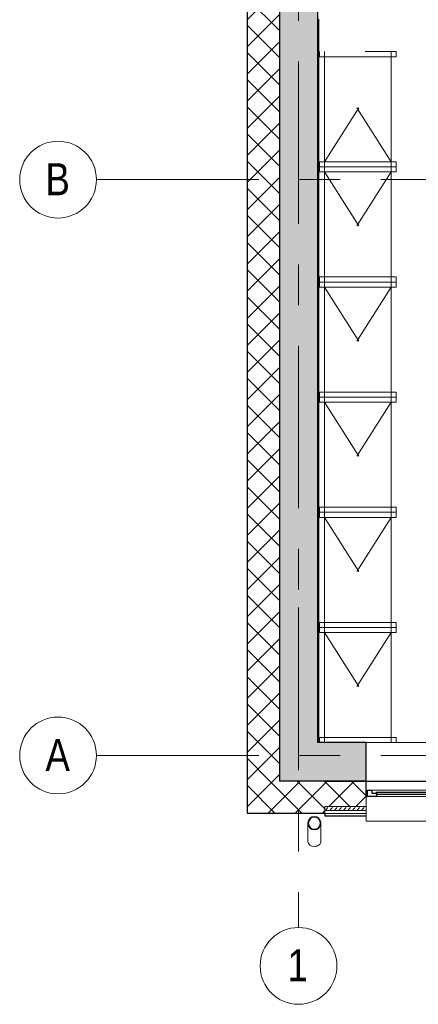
# Model space of a CAD drawing. Header units: millimetres. Extents: x -2180 to 91692, y -6418 to 21859.
# Tile 1 of 256: x -2180 to 936, y -1945 to 5750. Entities that reach past the tile are written whole.
import ezdxf

# ---------------------------------------------------------------- set-up
doc = ezdxf.new("R2010")
doc.units = ezdxf.units.MM
doc.linetypes.add('Grid Line 1_2_', pattern=[2222.5, 1270, -317.5, 317.5, -317.5])
doc.linetypes.add('IMPORT-Dashed', pattern=[1000, 500, -500])
for name, color, linetype, lineweight in [('_Beyond_', 7, 'Continuous', 9), ('Common Edges', 7, 'Continuous', 9), ('Generic Models', 7, 'Continuous', 9), ('Generic Models-2', 7, 'Continuous', 25), ('Grids', 7, 'Continuous', 9), ('Grids-1', 7, 'Grid Line 1_2_', 9), ('Walls', 7, 'Continuous', 9), ('Walls-1', 7, 'Continuous', 25), ('Windows', 7, 'Continuous', 9), ('Windows-1', 7, 'Continuous', 25)]:
    doc.layers.add(name, color=color, linetype=linetype, lineweight=lineweight)
for name, color, linetype, lineweight, true_color in [('Cut Pattern-1', 7, 'Continuous', 9, 0x787878), ('Cut Pattern-4', 9, 'Continuous', 9, 0x808080), ('ET-MÖB-20-1', 7, 'Continuous', 18, 0xb6aaaa), ('ET-SISUST_-15-1', 7, 'Continuous', 18, 0xb6aaaa), ('ET-SISUST_PEEN-05-1', 7, 'IMPORT-Dashed', 9, 0xb6aaaa), ('Furniture-1', 7, 'Continuous', 9, 0xb6aaaa)]:
    doc.layers.add(name, color=color, linetype=linetype, lineweight=lineweight, true_color=true_color)
doc.styles.add('Swis721 Cn BT', font='swissc.ttf', dxfattribs={"height": 250})
pattern_1 = [(45, (0, 0), (-106.066, 106.066), []), (135, (0, 0), (-106.066, -106.066), [])]

# ---------------------------------------------------------------- blocks, each defined once
blk = doc.blocks.new('1_0 W - 2x2 - -A-03-1092426-1 Korruse  plaan')
at = {"layer": 'Windows'}
for p, q in [((0, 19), (-955, 19)), ((920, 19), (35, 19)), ((-1000, -223), (-1000, -31)), ((-1000, -31), (-990, -31)), ((-920, -31), (-35, -31)), ((35, -31), (920, -31)), ((990, -31), (1000, -31)), ((1000, -31), (1000, -223)), ((-1000, -223), (1000, -223))]:
    blk.add_line(p, q, dxfattribs=at)
at = {"layer": 'Windows-1'}
for p, q in [((-990, -31), (-990, 19)), ((-990, 19), (-955, 19)), ((-955, 19), (-955, -6)), ((-920, -16), (-920, 4)), ((-920, 4), (-35, 4)), ((-35, 4), (-35, -16)), ((0, -6), (0, 19)), ((0, 19), (35, 19)), ((35, 19), (35, -31)), ((35, -16), (35, 4)), ((35, 4), (920, 4)), ((920, -31), (920, 19)), ((920, 19), (990, 19)), ((920, 4), (920, -16)), ((990, 19), (990, -31)), ((-920, -31), (-990, -31)), ((-955, -6), (-920, -6)), ((-920, -6), (-920, -31)), ((-35, -16), (-920, -16)), ((-35, -6), (0, -6)), ((-35, -31), (-35, -6)), ((35, -31), (-35, -31)), ((920, -16), (35, -16)), ((990, -31), (920, -31))]:
    blk.add_line(p, q, dxfattribs=at)
blk = doc.blocks.new('Laoriiul 2 - 600x900 riiul_dwg_LR_1-V20-1 Korruse  plaan')
at = {"layer": 'ET-MÖB-20-1'}
for p, q in [((-260, -450), (-260, -410)), ((260, -410), (260, -450))]:
    blk.add_line(p, q, dxfattribs=at)
at = {"layer": 'ET-SISUST_-15-1'}
for p, q in [((-260, -450), (-260, 450)), ((260, 450), (260, -450)), ((-64.8, -450), (-300, -450))]:
    blk.add_line(p, q, dxfattribs=at)
at = {"layer": 'ET-SISUST_-15-1', "flags": 128}
for points in [[(-300, 410), (300, 410), (300, 450), (300, 410), (-300, 410), (-300, 450), (300, 450)], [(-300, -410), (-300, -450), (-64.8, -450)]]:
    blk.add_lwpolyline(points, dxfattribs=at)
blk.add_lwpolyline([(300, -450), (300, -410), (-300, -410), (300, -410)], close=True, dxfattribs=at)
at = {"layer": 'ET-SISUST_PEEN-05-1'}
for p, q in [((260, 410), (-260, -410)), ((-260, 410), (260, -410))]:
    blk.add_line(p, q, dxfattribs=at)
blk = doc.blocks.new('Laoriiul 2 - 600x900 riiul_dwg-V21-1 Korruse  plaan')
blk.add_blockref('Laoriiul 2 - 600x900 riiul_dwg_LR_1-V20-1 Korruse  plaan', (5374.4, -1037.2))
blk = doc.blocks.new('Laoriiul 2 - Laoriiul 2-995066-1 Korruse  plaan')
at = {"extrusion": (0, 0, -1), "zscale": -1, "rotation": 269.9999999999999}
blk.add_blockref('Laoriiul 2 - 600x900 riiul_dwg-V21-1 Korruse  plaan', (1036.2, 5372.9), dxfattribs=at)
blk = doc.blocks.new('Laoriiul 2 - 600x900 riiul_dwg_LR_1-993082-1 Korruse  plaan')
at = {"layer": 'ET-MÖB-20-1'}
for p, q in [((-260, -450), (-260, -410)), ((260, -410), (260, -450))]:
    blk.add_line(p, q, dxfattribs=at)
at = {"layer": 'ET-SISUST_-15-1'}
for p, q in [((-260, -450), (-260, 450)), ((260, 450), (260, -450)), ((-56, -450), (-300, -450))]:
    blk.add_line(p, q, dxfattribs=at)
at = {"layer": 'ET-SISUST_-15-1', "flags": 128}
for points in [[(-300, 410), (300, 410), (300, 450), (300, 410), (-300, 410), (-300, 450), (300, 450)], [(-300, -410), (-300, -450), (-56, -450)]]:
    blk.add_lwpolyline(points, dxfattribs=at)
blk.add_lwpolyline([(300, -450), (300, -410), (-300, -410), (300, -410)], close=True, dxfattribs=at)
at = {"layer": 'ET-SISUST_PEEN-05-1'}
for p, q in [((260, 410), (-260, -410)), ((-260, 410), (260, -410))]:
    blk.add_line(p, q, dxfattribs=at)
blk = doc.blocks.new('Laoriiul 2 - 600x900 riiul_dwg-993078-1 Korruse  plaan')
blk.add_blockref('Laoriiul 2 - 600x900 riiul_dwg_LR_1-993082-1 Korruse  plaan', (5374.4, -1037.2))
blk = doc.blocks.new('Laoriiul 2 - Laoriiul 2-V22-1 Korruse  plaan')
at = {"extrusion": (0, 0, -1), "zscale": -1, "rotation": 269.9999999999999}
blk.add_blockref('Laoriiul 2 - 600x900 riiul_dwg-993078-1 Korruse  plaan', (1036.2, 5372.9), dxfattribs=at)
blk = doc.blocks.new('Laoriiul 2 - Laoriiul 2-993149-1 Korruse  plaan')
at = {"rotation": 89.99999999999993}
blk.add_blockref('Laoriiul 2 - 600x900 riiul_dwg-993078-1 Korruse  plaan', (-1036.2, -5372.9), dxfattribs=at)
blk = doc.blocks.new('Generic Models 1 - Generic Models 49-1027792-1 Korruse  plaan')
at = {"layer": 'Generic Models'}
for p, q in [((73.4, -529.4), (73.4, -675.5)), ((173.4, -675.5), (173.4, -529.4))]:
    blk.add_line(p, q, dxfattribs=at)
for major_axis, start_param, end_param in [((50, 0), 3.141593, 4.712389), ((-50, 0), 1.570796, 3.141593)]:
    blk.add_ellipse((123.4, -675.5), major_axis=major_axis, ratio=0.707107, start_param=start_param, end_param=end_param, dxfattribs=at)
for points, knots in [([(74.3, -519.9), (74.1, -520.9), (73.6, -524), (73.2, -529.4), (73.6, -534.8), (74.1, -538), (74.3, -539)], [0.4386826, 0.4386826, 0.4386826, 0.4386826, 0.4583333, 0.5, 0.5416667, 0.5613174, 0.5613174, 0.5613174, 0.5613174]), ([(83, -499.9), (82, -501.3), (79.8, -504.7), (77, -510.2), (75.5, -514.8), (74.9, -517.3), (74.8, -517.7)], [0.2985189, 0.2985189, 0.2985189, 0.2985189, 0.3333333, 0.375, 0.4166667, 0.4244677, 0.4244677, 0.4244677, 0.4244677]), ([(100.6, -484.9), (99.8, -485.3), (95.3, -487.8), (90, -491.8), (86.2, -496), (85.3, -496.9)], [0.1506351, 0.1506351, 0.1506351, 0.1506351, 0.1666667, 0.25, 0.2749108, 0.2749108, 0.2749108, 0.2749108]), ([(123.4, -479.4), (119, -479.4), (112.2, -480.3), (105.8, -482.6), (103.5, -483.5)], [0, 0, 0, 0, 0.0833333, 0.1297812, 0.1297812, 0.1297812, 0.1297812]), ([(143.2, -483.5), (141, -482.6), (134.5, -480.3), (127.7, -479.4), (123.4, -479.4)], [0.8702188, 0.8702188, 0.8702188, 0.8702188, 0.9166667, 1, 1, 1, 1]), ([(161.4, -496.9), (160.5, -496), (156.7, -491.8), (151.4, -488), (146.9, -485.2), (146.2, -484.8)], [0.7250892, 0.7250892, 0.7250892, 0.7250892, 0.75, 0.8333333, 0.8493649, 0.8493649, 0.8493649, 0.8493649]), ([(172, -517.7), (171.9, -517.3), (171.2, -514.8), (169.7, -510.2), (166.9, -504.7), (164.8, -501.3), (163.7, -499.8)], [0.5755323, 0.5755323, 0.5755323, 0.5755323, 0.5833333, 0.625, 0.6666667, 0.7014811, 0.7014811, 0.7014811, 0.7014811]), ([(172.4, -539), (172.6, -538), (173.1, -534.8), (173.5, -529.4), (173.1, -524), (172.6, -520.9), (172.4, -519.9)], [0.4386826, 0.4386826, 0.4386826, 0.4386826, 0.4583333, 0.5, 0.5416667, 0.5613174, 0.5613174, 0.5613174, 0.5613174]), ([(74.7, -541), (74.8, -541.5), (75.5, -544), (77, -548.6), (79.8, -554.2), (82, -557.6), (83, -559)], [0.5745704, 0.5745704, 0.5745704, 0.5745704, 0.5833333, 0.625, 0.6666667, 0.7014811, 0.7014811, 0.7014811, 0.7014811]), ([(85.3, -561.9), (86.2, -562.9), (90, -567.1), (95.3, -570.9), (99.8, -573.6), (100.5, -574)], [0.7250892, 0.7250892, 0.7250892, 0.7250892, 0.75, 0.8333333, 0.8493649, 0.8493649, 0.8493649, 0.8493649]), ([(103.5, -575.3), (105.8, -576.3), (112.2, -578.5), (119, -579.4), (123.4, -579.4)], [0.8702188, 0.8702188, 0.8702188, 0.8702188, 0.9166667, 1, 1, 1, 1]), ([(123.4, -579.4), (127.7, -579.4), (134.5, -578.5), (141, -576.3), (143.2, -575.3)], [0, 0, 0, 0, 0.0833333, 0.1297812, 0.1297812, 0.1297812, 0.1297812]), ([(146.1, -573.9), (146.9, -573.6), (151.5, -571.1), (156.7, -567.1), (160.5, -562.9), (161.4, -561.9)], [0.1506351, 0.1506351, 0.1506351, 0.1506351, 0.1666667, 0.25, 0.2749108, 0.2749108, 0.2749108, 0.2749108]), ([(163.7, -559), (164.7, -557.5), (166.9, -554.2), (169.7, -548.6), (171.2, -544), (171.9, -541.5), (172, -541)], [0.2985189, 0.2985189, 0.2985189, 0.2985189, 0.3333333, 0.375, 0.4166667, 0.4254296, 0.4254296, 0.4254296, 0.4254296])]:
    blk.add_open_spline(points, degree=3, knots=knots, dxfattribs=at)
for points in [[(76.2, -520.2), (76.4, -519.5), (76.5, -518.8), (76.7, -518.1)], [(76.7, -540.7), (76.5, -540), (76.4, -539.3), (76.2, -538.6)], [(84.7, -501), (85.4, -500.1), (86.1, -499.1), (86.9, -498.2)], [(101.5, -486.7), (102.4, -486.2), (103.4, -485.8), (104.3, -485.3)], [(142.4, -485.4), (143.4, -485.8), (144.3, -486.2), (145.2, -486.7)], [(159.8, -498.2), (160.6, -499.1), (161.4, -500.1), (162.1, -501)], [(170, -518.1), (170.2, -518.8), (170.3, -519.5), (170.5, -520.2)], [(170.5, -538.6), (170.3, -539.3), (170.2, -540), (170, -540.7)], [(86.9, -560.6), (86.1, -559.7), (85.4, -558.8), (84.7, -557.8)], [(104.3, -573.5), (103.4, -573.1), (102.4, -572.6), (101.5, -572.2)], [(145.2, -572.2), (144.3, -572.6), (143.4, -573.1), (142.4, -573.6)], [(162.1, -557.8), (161.4, -558.8), (160.6, -559.7), (159.9, -560.6)]]:
    blk.add_open_spline(points, degree=3, dxfattribs=at)
at = {"layer": 'Generic Models-2'}
for radius, start, end in [(50, 90, 270), (48, 90, 270), (50, 270, 90), (48, 270, 90)]:
    blk.add_arc((123.4, -529.4), radius, start, end, dxfattribs=at)
blk = doc.blocks.new('Grid - M_Grid Head - Circle väike-415116-1 Korruse  plaan')
at = {"layer": 'Grids'}
blk.add_circle((0, 0), 3, dxfattribs=at)

msp = doc.modelspace()

# ---------------------------------------------------------------- hatches: boundary and pattern name
at = {"layer": 'Cut Pattern-1'}
msp.add_hatch(color=256, dxfattribs=at).paths.add_polyline_path([(-150, -200), (150, -200), (150, 7358.3), (-150, 7358.3), (-150, 210)], flags=0)
h = msp.add_hatch(color=256, dxfattribs=at)
h.paths.add_polyline_path([(11830.5, -200), (12180.5, -200), (12180.5, 100), (11471.2, 100), (11471.2, -200), (11807.1, -200)], flags=0)
h.paths.add_polyline_path([(9437.6, -200), (9471.2, -200), (9471.2, 100), (8845.6, 100), (8845.6, -200), (9212.4, -200)], flags=0)
h.paths.add_polyline_path([(6065.6, -200), (6145.6, -200), (6145.6, 100), (5745.6, 100), (5745.6, -200)], flags=0)
h.paths.add_polyline_path([(2599.2, -200), (3045.6, -200), (3045.6, 100), (2528.8, 100), (2528.8, -200)], flags=0)
h.paths.add_polyline_path([(158.7, -200), (528.8, -200), (528.8, 100), (150, 100), (150, -200)], flags=0)
at = {"layer": 'Cut Pattern-4'}
h = msp.add_hatch(dxfattribs=at)
h.set_pattern_fill('FP_2', color=256, style=0, pattern_type=2)
h.set_pattern_definition(pattern_1)
h.paths.add_polyline_path([(-150, -200), (-150, 7853.3), (-400, 7853.3), (-400, -200)], flags=0)
h = msp.add_hatch(dxfattribs=at)
h.set_pattern_fill('FP_2', color=256, style=0, pattern_type=2)
h.set_pattern_definition(pattern_1)
h.paths.add_polyline_path([(205, -450), (205, -200), (-400, -200), (-400, -450), (112.5, -450)], flags=0)
h = msp.add_hatch(dxfattribs=at)
h.set_pattern_fill('FP_2', color=256, style=0, pattern_type=2)
h.set_pattern_definition(pattern_1)
h.paths.add_polyline_path([(2907.7, -400), (2907.7, -205), (2528.8, -205), (2528.8, -400)], flags=0)
h.paths.add_polyline_path([(205, -400), (528.8, -400), (528.8, -205), (205, -205), (205, -330.5)], flags=0)
h = msp.add_hatch(dxfattribs=at)
h.set_pattern_fill('FP_1', color=256, style=0, pattern_type=2)
h.set_pattern_definition([(45, (0, 0), (0, 35.35534), [25, -25])])
h.paths.add_polyline_path([(2887, -430), (2907.7, -430), (2907.7, -400), (2528.8, -400), (2528.8, -430)], flags=0)
h.paths.add_polyline_path([(528.8, -430), (528.8, -400), (205, -400), (205, -430), (423.4, -430)], flags=0)

# ---------------------------------------------------------------- linework, layer by layer
at = {"layer": '_Beyond_'}
msp.add_line((158.7, 5755), (158.7, 100), dxfattribs=at)
at = {"layer": 'Common Edges'}
for p, q in [((-400, 7854.3), (-400, -451)), ((205, -450), (-401, -450)), ((205, -400), (528.8, -400)), ((205, -400), (205, -451)), ((205, -430), (528.8, -430)), ((205, -455), (528.8, -455))]:
    msp.add_line(p, q, dxfattribs=at)
at = {"layer": 'Grids-1'}
for p, q in [((0, 18758.8), (0, 1154.9)), ((-1580.2, 4500), (919.8, 4500)), ((919.8, 4500), (34984.4, 4500)), ((0, 1154.9), (0, -1345.1)), ((-1580.2, 0), (919.8, 0)), ((919.8, 0), (34984.4, 0))]:
    msp.add_line(p, q, dxfattribs=at)
at = {"layer": 'Walls'}
for p, q in [((528.8, 100), (2528.8, 100)), ((2528.8, -200), (528.8, -200)), ((528.8, -205), (2528.8, -205))]:
    msp.add_line(p, q, dxfattribs=at)
at = {"layer": 'Walls-1'}
for p, q in [((-401, 7854.3), (-401, -451)), ((-150, 7603.3), (-150, -200)), ((150, 100), (150, 6958.3)), ((528.8, 100), (150, 100)), ((528.8, -200), (528.8, 100)), ((528.8, -200), (-150, -200)), ((205, -205), (205, -200)), ((528.8, -205), (205, -205)), ((528.8, -321), (528.8, -205)), ((-401, -451), (205, -451)), ((205, -451), (205, -471)), ((205, -471), (528.8, -471))]:
    msp.add_line(p, q, dxfattribs=at)

# ---------------------------------------------------------------- block references
at = {"layer": 'Furniture-1'}
for name, p, rotation in [('Laoriiul 2 - Laoriiul 2-993149-1 Korruse  plaan', (465.5, 5049.1), 90.00000000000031), ('Laoriiul 2 - Laoriiul 2-V22-1 Korruse  plaan', (465.5, 4150.9), 270.0000000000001), ('Laoriiul 2 - Laoriiul 2-V22-1 Korruse  plaan', (465.5, 3250.9), 270.0000000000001), ('Laoriiul 2 - Laoriiul 2-V22-1 Korruse  plaan', (465.5, 2350.9), 270.0000000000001), ('Laoriiul 2 - Laoriiul 2-V22-1 Korruse  plaan', (465.5, 1450.9), 270.0000000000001), ('Laoriiul 2 - Laoriiul 2-995066-1 Korruse  plaan', (465.5, 550.9), 270.0000000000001)]:
    msp.add_blockref(name, p, dxfattribs=dict(at, rotation=rotation))
at = {"layer": 'Generic Models'}
msp.add_blockref('Generic Models 1 - Generic Models 49-1027792-1 Korruse  plaan', (0, 0), dxfattribs=at)
at = {"layer": 'Grids', "xscale": 99.99999999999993, "yscale": 99.99999999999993, "zscale": 99.99999999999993}
for p, rotation in [((-1880.2, 4500), 269.9999999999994), ((-1880.2, 0), 269.9999999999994), ((0, -1645.1), 180)]:
    msp.add_blockref('Grid - M_Grid Head - Circle väike-415116-1 Korruse  plaan', p, dxfattribs=dict(at, rotation=rotation))
at = {"layer": 'Windows'}
msp.add_blockref('1_0 W - 2x2 - -A-03-1092426-1 Korruse  plaan', (1528.8, -290), dxfattribs=at)

# ---------------------------------------------------------------- texts
at = {"layer": 'Grids', "char_height": 250, "attachment_point": 1, "style": 'Swis721 Cn BT'}
for s, insert, width in [('\\fSwis721 Cn BT|b0|i0|c186|p34|;B', (-1978.8, 4628), 224.472), ('\\fSwis721 Cn BT|b0|i0|c186|p34|;A', (-1978.8, 128), 224.472), ('\\fSwis721 Cn BT|b0|i0|c186|p34|;1', (-85.9, -1514.6), 200.422)]:
    msp.add_mtext(s, dxfattribs=dict(at, insert=insert, width=width))

doc.saveas('drawing.dxf')
